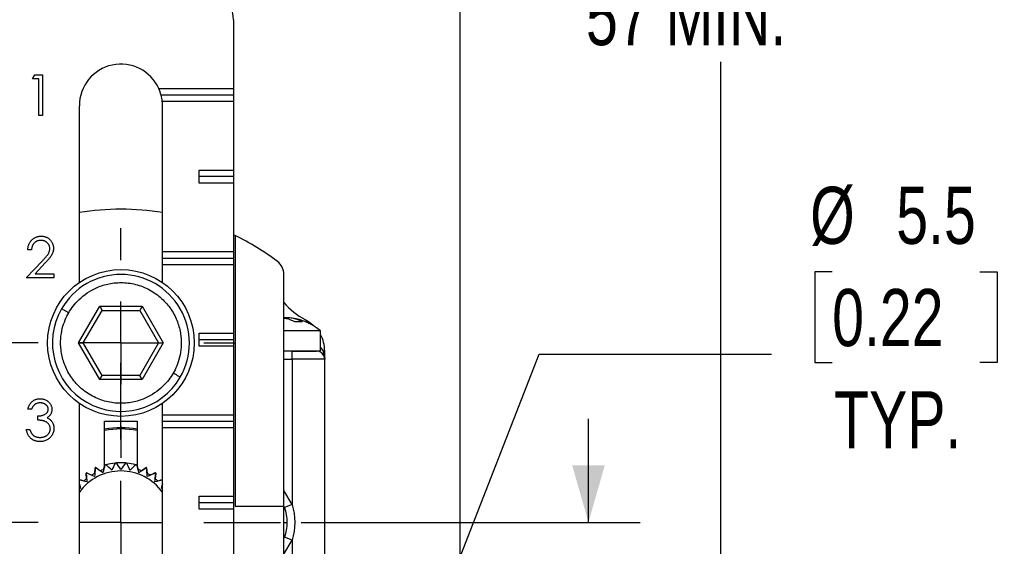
# Paper-space layout 'Catalog Drawing' of a CAD drawing. Header units: millimetres. Extents: x 99 to 325, y 44 to 251.
# Tile 6 of 12: x 141 to 202, y 162 to 194. Entities that reach past the tile are written whole.
import ezdxf

# ---------------------------------------------------------------- set-up
doc = ezdxf.new("R2010")
doc.units = ezdxf.units.MM
doc.linetypes.add('CENTERX2', pattern=[20.32, 12.7, -2.54, 2.54, -2.54])
doc.layers.add('CENTER', color=40, linetype='CENTERX2')
doc.layers.add('DIMENSIONS', color=140, linetype='Continuous')
doc.styles.add('SLDTEXTSTYLE0', font='TXT', dxfattribs={"width": 0.75})
doc.dimstyles.new('SLDDIMSTYLE0', dxfattribs={"dimtxt": 3.5, "dimasz": 3.5, "dimexe": 0, "dimexo": 0.0625, "dimgap": 0.875, "dimtad": 0, "dimtih": 1, "dimtoh": 1, "dimdec": 1, "dimrnd": 1e-09, "dimzin": 12, "dimdsep": 46, "dimtxsty": 'SLDTEXTSTYLE0', "dimsah": 1, "dimcen": 0.09, "dimadec": 0, "dimazin": 3, "dimtfac": 1, "dimtdec": 1, "dimtofl": 0, "dimtmove": 0, "dimatfit": 3, "dimfxl": 0, "dimfrac": 2, "dimtolj": 1, "dimtzin": 12, "dimarcsym": 0})
doc.dimstyles.new('SLDDIMSTYLE3', dxfattribs={"dimtxt": 3.5, "dimasz": 3.5, "dimexe": 0, "dimexo": 0.0625, "dimgap": 0.875, "dimtad": 0, "dimtih": 1, "dimtoh": 1, "dimdec": 1, "dimrnd": 1e-09, "dimzin": 12, "dimdsep": 46, "dimtxsty": 'SLDTEXTSTYLE0', "dimsah": 1, "dimcen": 0, "dimadec": 0, "dimazin": 3, "dimtfac": 1, "dimtdec": 1, "dimtofl": 0, "dimtmove": 0, "dimatfit": 3, "dimfxl": 0, "dimfrac": 2, "dimtolj": 1, "dimtzin": 12, "dimarcsym": 0})
doc.dimstyles.new('SLDDIMSTYLE5', dxfattribs={"dimtxt": 3.5, "dimasz": 3.5, "dimexe": 0, "dimexo": 0.0625, "dimgap": 0.875, "dimtad": 0, "dimtih": 1, "dimtoh": 1, "dimdec": 1, "dimrnd": 1e-09, "dimzin": 4, "dimdsep": 46, "dimtxsty": 'SLDTEXTSTYLE0', "dimsah": 1, "dimcen": 0.09, "dimadec": 0, "dimazin": 1, "dimtfac": 1, "dimtdec": 1, "dimtmove": 0, "dimatfit": 0, "dimfxl": 0, "dimfrac": 2, "dimtolj": 1, "dimtzin": 12, "dimarcsym": 0})

# ---------------------------------------------------------------- blocks, each defined once
blk = doc.blocks.new('_D_20')
at = {"layer": 'DIMENSIONS'}
for p, q in [((156.598, 218.439), (187.431, 218.439)), ((184.256, 218.439), (184.256, 202.684)), ((184.256, 146.323), (184.256, 191.571)), ((169.015, 146.323), (187.431, 146.323))]:
    blk.add_line(p, q, dxfattribs=at)
for points in [[(184.256, 218.439), (183.256, 214.939), (185.256, 214.939)], [(184.256, 146.323), (185.256, 149.823), (183.256, 149.823)]]:
    blk.add_solid(points, dxfattribs=at)
at = {"layer": 'DIMENSIONS', "char_height": 3.5, "attachment_point": 1, "style": 'SLDTEXTSTYLE0'}
for s, insert in [('102 MAX.', (173.793, 201.639)), ('57 MIN.', (175.98, 196.083))]:
    blk.add_mtext(s, dxfattribs=dict(at, insert=insert))
blk = doc.blocks.new('_D_24')
at = {"layer": 'DIMENSIONS'}
for p, q in [((147.379, 217.499), (147.379, 231.615)), ((168.255, 150.093), (168.255, 231.615)), ((147.379, 228.44), (168.255, 228.44)), ((168.255, 228.44), (175.664, 228.44)), ((179.731, 228.413), (178.664, 228.413)), ((178.664, 228.413), (178.664, 222.857)), ((188.782, 228.413), (189.848, 228.413)), ((189.848, 228.413), (189.848, 222.857)), ((178.664, 222.857), (179.731, 222.857)), ((189.848, 222.857), (188.782, 222.857))]:
    blk.add_line(p, q, dxfattribs=at)
for points in [[(147.379, 228.44), (150.879, 227.44), (150.879, 229.44)], [(168.255, 228.44), (164.755, 229.44), (164.755, 227.44)]]:
    blk.add_solid(points, dxfattribs=at)
at = {"layer": 'DIMENSIONS', "char_height": 3.5, "attachment_point": 1, "style": 'SLDTEXTSTYLE0'}
for s, insert in [('20.9', (179.731, 233.636)), ('0.82', (179.731, 227.368))]:
    blk.add_mtext(s, dxfattribs=dict(at, insert=insert))
blk = doc.blocks.new('_D_25')
at = {"layer": 'DIMENSIONS'}
for p, q in [((126.655, 150.093), (126.655, 231.615)), ((147.379, 217.499), (147.379, 231.615)), ((100.127, 228.413), (99.061, 228.413)), ((99.061, 228.413), (99.061, 222.857)), ((109.179, 228.413), (110.245, 228.413)), ((110.245, 228.413), (110.245, 222.857)), ((126.655, 228.44), (113.246, 228.44)), ((147.379, 228.44), (126.655, 228.44)), ((99.061, 222.857), (100.127, 222.857)), ((110.245, 222.857), (109.179, 222.857))]:
    blk.add_line(p, q, dxfattribs=at)
for points in [[(126.655, 228.44), (130.155, 227.44), (130.155, 229.44)], [(147.379, 228.44), (143.879, 229.44), (143.879, 227.44)]]:
    blk.add_solid(points, dxfattribs=at)
at = {"layer": 'DIMENSIONS', "char_height": 3.5, "attachment_point": 1, "style": 'SLDTEXTSTYLE0'}
for s, insert in [('20.7', (100.127, 233.636)), ('0.82', (100.127, 227.368))]:
    blk.add_mtext(s, dxfattribs=dict(at, insert=insert))
blk = doc.blocks.new('_D_28')
at = {"layer": 'DIMENSIONS'}
for p, q in [((191.08, 178.675), (190.014, 178.675)), ((190.014, 178.675), (190.014, 173.119)), ((200.132, 178.675), (201.198, 178.675)), ((201.198, 178.675), (201.198, 173.119)), ((163.455, 148.885), (173.114, 173.632)), ((173.114, 173.632), (187.36, 173.632)), ((190.014, 173.119), (191.08, 173.119)), ((201.198, 173.119), (200.132, 173.119))]:
    blk.add_line(p, q, dxfattribs=at)
blk.add_solid([(163.455, 148.885), (165.659, 151.782), (163.796, 152.509)], dxfattribs=at)
at = {"layer": 'DIMENSIONS', "char_height": 3.5, "attachment_point": 1, "style": 'SLDTEXTSTYLE0'}
for s, insert in [('%%c', (189.734, 183.898)), ('5.5', (195.013, 183.898)), ('0.22', (191.08, 177.631)), ('TYP.', (191.204, 171.363))]:
    blk.add_mtext(s, dxfattribs=dict(at, insert=insert))
blk = doc.blocks.new('_D_31')
at = {"layer": 'DIMENSIONS'}
for p, q in [((176.134, 163.323), (176.134, 169.673)), ((158.515, 163.323), (179.309, 163.323)), ((171.608, 154.797), (170.542, 154.797)), ((170.542, 154.797), (170.542, 149.24)), ((180.66, 154.797), (181.726, 154.797)), ((181.726, 154.797), (181.726, 149.24)), ((170.542, 149.24), (171.608, 149.24)), ((181.726, 149.24), (180.66, 149.24)), ((169.015, 146.323), (179.309, 146.323)), ((176.134, 146.323), (176.134, 139.973))]:
    blk.add_line(p, q, dxfattribs=at)
for points in [[(176.134, 163.323), (177.134, 166.823), (175.134, 166.823)], [(176.134, 146.323), (175.134, 142.823), (177.134, 142.823)]]:
    blk.add_solid(points, dxfattribs=at)
at = {"layer": 'DIMENSIONS', "char_height": 3.5, "attachment_point": 1, "style": 'SLDTEXTSTYLE0'}
for s, insert in [('17.0', (171.608, 160.019)), ('0.67', (171.608, 153.752))]:
    blk.add_mtext(s, dxfattribs=dict(at, insert=insert))
blk = doc.blocks.new('SW_CENTERMARKSYMBOL_7')
at = {"layer": 'CENTER', "color": 0}
for p, q in [((0, 5.08), (0, 9.79)), ((0, 0), (0, 2.54)), ((-5.08, 0), (-9.79, 0)), ((0, 0), (-2.54, 0)), ((0, 0), (0, -2.54)), ((0, 0), (2.54, 0)), ((5.08, 0), (9.79, 0)), ((0, -5.08), (0, -9.79))]:
    blk.add_line(p, q, dxfattribs=at)
blk = doc.blocks.new('SW_CENTERMARKSYMBOL_10')
at = {"layer": 'CENTER', "color": 0}
for p, q in [((0, 5.08), (0, 7.04)), ((0, 0), (0, 2.54)), ((-5.08, 0), (-7.04, 0)), ((0, 0), (-2.54, 0)), ((0, 0), (0, -2.54)), ((0, 0), (2.54, 0)), ((5.08, 0), (7.04, 0)), ((0, -5.08), (0, -7.04))]:
    blk.add_line(p, q, dxfattribs=at)

psp = doc.layouts.new('Catalog Drawing')

# ---------------------------------------------------------------- linework, layer by layer
at = {"color": 7, "linetype": 'Continuous', "lineweight": 25}
for p, q in [((154.355, 194.145), (154.355, 189.923)), ((142.035, 190.517), (142.182, 190.773)), ((142.42, 190.517), (142.035, 190.517)), ((142.182, 190.773), (142.644, 190.773)), ((142.42, 188.273), (142.42, 190.517)), ((142.644, 190.773), (142.644, 188.273)), ((149.778, 189.923), (154.355, 189.923)), ((154.355, 189.923), (154.355, 189.523)), ((154.355, 189.523), (149.92, 189.523)), ((154.355, 189.123), (149.992, 189.123)), ((154.355, 189.523), (154.355, 189.123)), ((154.355, 189.123), (154.355, 184.923)), ((144.905, 178.031), (144.905, 188.873)), ((150.005, 179.923), (150.005, 188.873)), ((142.644, 188.273), (142.42, 188.273)), ((152.255, 184.923), (154.355, 184.923)), ((152.255, 184.123), (152.255, 184.923)), ((154.355, 184.923), (154.355, 184.523)), ((154.355, 184.523), (152.255, 184.523)), ((154.355, 184.523), (154.355, 184.123)), ((154.355, 184.123), (152.255, 184.123)), ((154.355, 184.123), (154.355, 179.923)), ((154.455, 180.911), (154.355, 180.959)), ((154.455, 180.911), (154.455, 164.323)), ((141.971, 180.037), (141.747, 180.037)), ((150.005, 179.923), (154.355, 179.923)), ((150.005, 179.523), (150.005, 179.923)), ((150.005, 179.523), (154.355, 179.523)), ((150.005, 179.123), (150.005, 179.523)), ((154.355, 179.923), (154.355, 179.523)), ((154.355, 179.523), (154.355, 179.123)), ((141.651, 178.307), (142.62, 179.341)), ((142.812, 179.231), (142.186, 178.563)), ((150.005, 178.031), (150.005, 179.123)), ((154.355, 179.123), (150.005, 179.123)), ((154.355, 179.123), (154.355, 174.923)), ((143.349, 178.307), (141.651, 178.307)), ((142.186, 178.563), (143.349, 178.563)), ((143.349, 178.563), (143.349, 178.307)), ((157.455, 164.323), (157.455, 178.523)), ((144.857, 174.323), (146.156, 176.573)), ((146.156, 176.573), (148.754, 176.573)), ((146.156, 176.573), (146.3, 176.323)), ((148.754, 176.573), (148.609, 176.323)), ((148.754, 176.573), (150.053, 174.323)), ((145.145, 174.323), (146.3, 176.323)), ((146.3, 176.323), (148.609, 176.323)), ((148.609, 176.323), (149.764, 174.323)), ((157.518, 175.871), (157.512, 175.871)), ((152.255, 174.923), (154.355, 174.923)), ((152.255, 174.123), (152.255, 174.923)), ((154.355, 174.923), (154.355, 174.523)), ((159.695, 175.073), (157.455, 175.073)), ((159.695, 173.823), (159.695, 175.073)), ((146.156, 172.073), (144.857, 174.323)), ((144.857, 174.323), (145.145, 174.323)), ((146.3, 172.323), (145.145, 174.323)), ((149.764, 174.323), (148.609, 172.323)), ((150.053, 174.323), (148.754, 172.073)), ((149.764, 174.323), (150.053, 174.323)), ((154.355, 174.523), (152.255, 174.523)), ((154.355, 174.123), (152.255, 174.123)), ((154.355, 174.523), (154.355, 174.123)), ((154.355, 174.123), (154.355, 169.923)), ((159.695, 173.823), (157.455, 173.823)), ((157.955, 173.323), (157.955, 173.823)), ((159.955, 173.823), (159.865, 173.823)), ((159.955, 173.323), (159.955, 173.823)), ((157.955, 173.323), (157.955, 164.413)), ((159.955, 173.323), (157.955, 173.323)), ((159.955, 157.517), (159.955, 173.323)), ((146.156, 172.073), (146.3, 172.323)), ((148.609, 172.323), (146.3, 172.323)), ((148.754, 172.073), (148.609, 172.323)), ((148.754, 172.073), (146.156, 172.073)), ((144.905, 143.973), (144.905, 170.616)), ((150.005, 169.923), (150.005, 170.616)), ((141.971, 170.263), (141.747, 170.263)), ((142.356, 169.59), (142.356, 169.846)), ((150.005, 169.923), (154.355, 169.923)), ((150.005, 169.523), (150.005, 169.923)), ((154.355, 169.923), (154.355, 169.523)), ((146.455, 169.523), (148.455, 169.523)), ((146.455, 166.794), (146.455, 169.523)), ((148.455, 169.523), (148.455, 166.794)), ((150.005, 169.523), (154.355, 169.523)), ((150.005, 169.123), (150.005, 169.523)), ((154.355, 169.123), (150.005, 169.123)), ((150.005, 159.923), (150.005, 169.123)), ((154.355, 169.523), (154.355, 169.123)), ((154.355, 169.123), (154.355, 164.923)), ((141.651, 169.013), (141.875, 169.013)), ((146.39, 166.552), (146.455, 166.794)), ((148.455, 166.794), (148.519, 166.552)), ((145.35, 165.993), (145.319, 166.345)), ((145.346, 166.364), (145.665, 166.214)), ((145.845, 166.318), (145.876, 166.67)), ((145.906, 166.684), (146.195, 166.481)), ((148.715, 166.481), (149.003, 166.684)), ((149.033, 166.67), (149.064, 166.318)), ((149.244, 166.214), (149.563, 166.364)), ((149.59, 166.345), (149.559, 165.993)), ((144.905, 165.936), (145.191, 165.86)), ((144.905, 165.661), (144.973, 165.405)), ((144.918, 165.587), (144.905, 165.638)), ((149.719, 165.86), (150.005, 165.936)), ((149.936, 165.405), (150.005, 165.661)), ((150.005, 165.638), (149.991, 165.587)), ((144.973, 165.405), (144.905, 165.411)), ((150.005, 165.411), (149.936, 165.405)), ((152.255, 164.923), (154.355, 164.923)), ((152.255, 164.123), (152.255, 164.923)), ((154.355, 164.923), (154.355, 164.523)), ((154.355, 164.523), (152.255, 164.523)), ((154.355, 164.523), (154.355, 164.123)), ((154.455, 164.323), (157.455, 164.323)), ((157.455, 151.523), (157.455, 164.323)), ((157.955, 164.413), (157.489, 164.239)), ((154.355, 164.123), (152.255, 164.123)), ((154.355, 164.123), (154.355, 159.923)), ((157.955, 162.234), (157.489, 162.408))]:
    psp.add_line(p, q, dxfattribs=at)
at = {"color": 8, "linetype": 'Continuous', "lineweight": 25}
for p, q in [((159.697, 174.848), (159.695, 174.846)), ((159.695, 174.044), (159.865, 173.823)), ((157.455, 173.323), (157.955, 173.323)), ((157.955, 164.413), (157.455, 165.28)), ((157.489, 164.239), (157.434, 164.334)), ((157.455, 163.323), (157.656, 163.323)), ((157.455, 162.349), (157.489, 162.408)), ((157.455, 161.367), (157.955, 162.234)), ((157.955, 162.234), (157.955, 158.923))]:
    psp.add_line(p, q, dxfattribs=at)
at = {"color": 7, "linetype": 'Continuous', "lineweight": 25}
psp.add_circle((147.455, 174.323), 4.5, dxfattribs=at)
for centre, radius, start, end in [((152.355, 194.145), 2, 360, 21.41297), ((147.455, 188.873), 2.55, 24.31574, 180), ((147.455, 188.873), 2.55, 14.76778, 24.31574), ((147.455, 188.873), 2.55, 5.62627, 14.76778), ((147.455, 188.873), 2.55, 360, 5.62627), ((147.455, 166.523), 16, 80.82938, 99.17062), ((147.455, 166.523), 16, 53.1301, 64.05552), ((156.455, 178.523), 1, 0, 53.1301), ((147.455, 174.323), 4.2, 330, 150), ((147.455, 174.323), 4.2, 150, 330), ((160.607, 179.423), 4.102, 219.78874, 243.27802), ((157.518, 172.501), 3.37, 49.7625, 90), ((157.787, 173.823), 2.168, 0, 28.19301), ((159.455, 173.323), 0.5, 0, 90), ((160.165, 173.724), 0.316, 161.68409, 208.52373), ((147.455, 163.323), 5.8, 80.07181, 99.92819), ((147.455, 163.323), 5.725, 79.9404, 100.0596), ((147.455, 163.323), 3.65, 104.40092, 105.59908), ((147.455, 163.323), 3.65, 95.59908, 104.40092), ((147.455, 163.323), 3.65, 94.40092, 95.59908), ((147.455, 163.323), 3.65, 85.59908, 94.40092), ((147.455, 163.323), 3.65, 84.40092, 85.59908), ((147.455, 163.323), 3.65, 75.59908, 84.40092), ((147.455, 163.323), 3.65, 74.40092, 75.59908), ((147.455, 163.323), 3.15, 35.95057, 144.04943), ((147.455, 163.323), 3.7, 124.74714, 125.25286), ((147.455, 163.323), 3.65, 124.40092, 125.59908), ((147.455, 163.323), 3.4, 118.24852, 121.75148), ((147.455, 163.323), 3.7, 114.74714, 115.25286), ((147.455, 163.323), 3.65, 114.40092, 115.59908), ((147.455, 163.323), 3.4, 108.24852, 111.75148), ((147.455, 163.323), 3.4, 68.24852, 71.75148), ((147.455, 163.323), 3.65, 64.40092, 65.59908), ((147.455, 163.323), 3.7, 64.74714, 65.25286), ((147.455, 163.323), 3.4, 58.24852, 61.75148), ((147.455, 163.323), 3.65, 54.40092, 55.59908), ((147.455, 163.323), 3.7, 54.74714, 55.25286), ((147.455, 163.323), 3.4, 128.24852, 131.75148), ((147.455, 163.323), 3.4, 48.24852, 51.75148)]:
    psp.add_arc(centre, radius, start, end, dxfattribs=at)
for points, knots in [([(141.747, 180.037), (141.748, 180.067), (141.751, 180.126), (141.765, 180.211), (141.784, 180.292), (141.811, 180.369), (141.845, 180.443), (141.885, 180.512), (141.933, 180.577), (141.988, 180.637), (142.047, 180.692), (142.111, 180.74), (142.178, 180.78), (142.248, 180.814), (142.322, 180.839), (142.399, 180.858), (142.479, 180.869), (142.534, 180.87), (142.562, 180.871)], [0, 0, 0, 0, 0.068791, 0.135103, 0.198979, 0.261904, 0.323495, 0.385195, 0.446969, 0.509765, 0.572251, 0.633405, 0.693251, 0.752583, 0.812579, 0.873275, 0.93555, 1, 1, 1, 1]), ([(142.551, 180.614), (142.531, 180.614), (142.493, 180.613), (142.436, 180.606), (142.383, 180.594), (142.331, 180.577), (142.282, 180.556), (142.236, 180.53), (142.192, 180.499), (142.151, 180.463), (142.114, 180.424), (142.08, 180.38), (142.051, 180.332), (142.026, 180.281), (142.006, 180.225), (141.99, 180.166), (141.978, 180.103), (141.973, 180.06), (141.971, 180.037)], [0, 0, 0, 0, 0.064439, 0.126547, 0.186887, 0.245878, 0.304041, 0.362191, 0.420976, 0.48066, 0.5406, 0.600689, 0.661936, 0.724443, 0.789038, 0.856314, 0.926352, 1, 1, 1, 1]), ([(143.093, 180.108), (143.093, 180.125), (143.092, 180.158), (143.084, 180.208), (143.072, 180.255), (143.055, 180.301), (143.032, 180.345), (143.005, 180.387), (142.973, 180.427), (142.936, 180.465), (142.896, 180.5), (142.853, 180.531), (142.808, 180.557), (142.761, 180.578), (142.712, 180.594), (142.66, 180.606), (142.606, 180.613), (142.569, 180.614), (142.551, 180.614)], [0, 0, 0, 0, 0.061965, 0.122122, 0.180988, 0.239933, 0.299906, 0.359989, 0.421776, 0.486576, 0.551535, 0.615018, 0.677259, 0.73973, 0.80305, 0.866495, 0.931973, 1, 1, 1, 1]), ([(142.562, 180.871), (142.59, 180.87), (142.643, 180.869), (142.722, 180.858), (142.797, 180.841), (142.868, 180.817), (142.934, 180.785), (142.997, 180.747), (143.056, 180.702), (143.109, 180.65), (143.158, 180.594), (143.2, 180.535), (143.237, 180.473), (143.267, 180.409), (143.289, 180.342), (143.306, 180.273), (143.315, 180.201), (143.317, 180.152), (143.317, 180.128)], [0, 0, 0, 0, 0.069475, 0.136517, 0.200789, 0.26383, 0.325735, 0.387291, 0.449509, 0.512968, 0.576275, 0.63758, 0.697903, 0.757172, 0.816599, 0.876653, 0.93729, 1, 1, 1, 1]), ([(142.62, 179.341), (142.644, 179.366), (142.689, 179.413), (142.753, 179.482), (142.811, 179.547), (142.862, 179.606), (142.907, 179.66), (142.946, 179.709), (142.977, 179.754), (143.011, 179.806), (143.044, 179.869), (143.073, 179.947), (143.09, 180.026), (143.092, 180.08), (143.093, 180.108)], [0, 0, 0, 0, 0.110803, 0.212829, 0.306101, 0.390647, 0.466924, 0.534481, 0.593587, 0.644557, 0.7362, 0.825024, 0.911986, 1, 1, 1, 1]), ([(143.317, 180.128), (143.316, 180.093), (143.314, 180.024), (143.293, 179.922), (143.261, 179.824), (143.223, 179.745), (143.184, 179.681), (143.149, 179.629), (143.108, 179.572), (143.06, 179.512), (143.007, 179.447), (142.948, 179.378), (142.882, 179.306), (142.836, 179.256), (142.812, 179.231)], [0, 0, 0, 0, 0.098702, 0.195672, 0.292422, 0.391343, 0.444462, 0.504229, 0.570352, 0.642546, 0.722288, 0.807921, 0.90047, 1, 1, 1, 1]), ([(144.25, 176.173), (144.404, 176.44), (144.611, 176.724), (145.182, 177.269), (145.547, 177.532), (146.228, 177.823), (146.476, 177.902), (147.007, 178.006), (147.289, 178.031), (147.869, 178.011), (148.167, 177.967), (148.751, 177.802), (149.038, 177.682), (149.572, 177.373), (149.819, 177.185), (150.254, 176.762), (150.441, 176.526), (150.748, 176.034), (150.868, 175.777), (151.043, 175.265), (151.099, 175.011), (151.187, 174.276), (151.142, 173.828), (150.955, 173.061), (150.813, 172.74), (150.659, 172.473)], [0, 0, 0, 0, 0.125, 0.125, 0.25, 0.25, 0.3125, 0.3125, 0.375, 0.375, 0.4375, 0.4375, 0.5, 0.5, 0.5625, 0.5625, 0.625, 0.625, 0.6875, 0.6875, 0.75, 0.75, 0.875, 0.875, 1, 1, 1, 1]), ([(143.817, 176.423), (143.817, 176.423), (143.827, 176.418), (143.869, 176.394), (143.902, 176.375), (143.986, 176.326), (144.038, 176.296), (144.144, 176.235), (144.199, 176.203), (144.25, 176.173)], [0, 0, 0, 0, 0.25, 0.25, 0.5, 0.5, 0.75, 0.75, 1, 1, 1, 1]), ([(150.659, 172.473), (150.505, 172.206), (150.298, 171.923), (149.728, 171.377), (149.362, 171.115), (148.681, 170.824), (148.433, 170.745), (147.902, 170.641), (147.62, 170.616), (147.04, 170.635), (146.742, 170.68), (146.158, 170.845), (145.872, 170.965), (145.338, 171.273), (145.09, 171.461), (144.655, 171.885), (144.468, 172.12), (144.161, 172.613), (144.041, 172.87), (143.866, 173.381), (143.811, 173.636), (143.722, 174.371), (143.767, 174.819), (143.954, 175.586), (144.096, 175.906), (144.25, 176.173)], [0, 0, 0, 0, 0.125, 0.125, 0.25, 0.25, 0.3125, 0.3125, 0.375, 0.375, 0.4375, 0.4375, 0.5, 0.5, 0.5625, 0.5625, 0.625, 0.625, 0.6875, 0.6875, 0.75, 0.75, 0.875, 0.875, 1, 1, 1, 1]), ([(158.593, 175.609), (158.416, 175.704), (158.233, 175.772), (157.857, 175.858), (157.667, 175.873), (157.476, 175.871)], [0, 0, 0, 0, 0.5, 0.5, 1, 1, 1, 1]), ([(158.117, 175.609), (157.954, 175.691), (157.745, 175.797), (157.524, 175.815), (157.476, 175.818)], [0, 0, 0, 0, 0.781884, 1, 1, 1, 1]), ([(158.762, 175.76), (158.937, 175.657), (159.16, 175.528), (159.284, 175.383), (159.31, 175.352)], [0, 0, 0, 0, 0.788573, 1, 1, 1, 1]), ([(159.865, 173.823), (159.874, 173.799), (159.893, 173.747), (159.916, 173.664), (159.935, 173.573), (159.951, 173.458), (159.953, 173.374), (159.955, 173.323)], [0, 0, 0, 0, 0.153393, 0.320451, 0.501219, 0.703761, 1, 1, 1, 1]), ([(151.092, 172.223), (151.092, 172.223), (151.083, 172.229), (151.04, 172.253), (151.007, 172.272), (150.923, 172.321), (150.872, 172.351), (150.765, 172.412), (150.71, 172.444), (150.659, 172.473)], [0, 0, 0, 0, 0.25, 0.25, 0.5, 0.5, 0.75, 0.75, 1, 1, 1, 1]), ([(141.747, 170.263), (141.753, 170.288), (141.765, 170.337), (141.79, 170.408), (141.817, 170.474), (141.849, 170.536), (141.884, 170.593), (141.925, 170.646), (141.969, 170.695), (142.017, 170.738), (142.068, 170.778), (142.122, 170.811), (142.178, 170.84), (142.236, 170.864), (142.297, 170.881), (142.36, 170.894), (142.425, 170.903), (142.469, 170.904), (142.491, 170.904)], [0, 0, 0, 0, 0.072625, 0.141977, 0.208985, 0.273957, 0.336889, 0.398745, 0.460116, 0.520825, 0.580994, 0.640152, 0.698622, 0.757271, 0.816427, 0.876254, 0.937165, 1, 1, 1, 1]), ([(142.494, 170.648), (142.466, 170.647), (142.41, 170.645), (142.33, 170.628), (142.255, 170.601), (142.198, 170.568), (142.156, 170.536), (142.126, 170.508), (142.097, 170.477), (142.07, 170.441), (142.042, 170.403), (142.018, 170.36), (141.993, 170.313), (141.979, 170.28), (141.971, 170.263)], [0, 0, 0, 0, 0.122712, 0.239685, 0.351816, 0.463766, 0.520818, 0.579448, 0.640604, 0.705298, 0.773634, 0.844669, 0.920057, 1, 1, 1, 1]), ([(142.491, 170.904), (142.524, 170.903), (142.588, 170.901), (142.683, 170.883), (142.775, 170.855), (142.862, 170.816), (142.942, 170.768), (143.014, 170.711), (143.077, 170.646), (143.129, 170.574), (143.169, 170.497), (143.199, 170.418), (143.218, 170.337), (143.22, 170.282), (143.221, 170.255)], [0, 0, 0, 0, 0.090254, 0.17854, 0.266093, 0.354631, 0.441886, 0.525747, 0.608114, 0.690197, 0.770821, 0.848326, 0.924012, 1, 1, 1, 1]), ([(142.997, 170.256), (142.997, 170.269), (142.996, 170.295), (142.989, 170.333), (142.977, 170.369), (142.962, 170.405), (142.942, 170.439), (142.917, 170.471), (142.888, 170.503), (142.854, 170.532), (142.818, 170.559), (142.779, 170.583), (142.737, 170.603), (142.693, 170.619), (142.646, 170.632), (142.598, 170.641), (142.547, 170.646), (142.512, 170.647), (142.494, 170.648)], [0, 0, 0, 0, 0.055275, 0.109966, 0.163247, 0.218076, 0.273301, 0.330909, 0.390995, 0.454176, 0.518862, 0.583311, 0.648517, 0.715031, 0.782502, 0.852323, 0.924928, 1, 1, 1, 1]), ([(142.356, 169.846), (142.387, 169.847), (142.447, 169.848), (142.536, 169.86), (142.621, 169.878), (142.699, 169.904), (142.771, 169.935), (142.834, 169.97), (142.886, 170.01), (142.927, 170.054), (142.958, 170.101), (142.981, 170.151), (142.994, 170.202), (142.996, 170.238), (142.997, 170.256)], [0, 0, 0, 0, 0.110166, 0.215787, 0.318027, 0.417574, 0.51165, 0.596162, 0.672935, 0.74367, 0.810677, 0.874059, 0.936696, 1, 1, 1, 1]), ([(143.221, 170.255), (143.22, 170.228), (143.219, 170.176), (143.205, 170.101), (143.182, 170.03), (143.15, 169.963), (143.108, 169.9), (143.057, 169.842), (142.998, 169.787), (142.953, 169.756), (142.929, 169.74)], [0, 0, 0, 0, 0.128068, 0.250608, 0.37063, 0.490072, 0.610375, 0.734313, 0.863217, 1, 1, 1, 1]), ([(142.929, 169.74), (142.956, 169.727), (143.009, 169.702), (143.08, 169.652), (143.146, 169.594), (143.182, 169.549), (143.2, 169.527)], [0, 0, 0, 0, 0.25388, 0.503009, 0.750291, 1, 1, 1, 1]), ([(143.125, 169.061), (143.124, 169.084), (143.122, 169.131), (143.105, 169.199), (143.078, 169.265), (143.039, 169.327), (142.993, 169.385), (142.938, 169.437), (142.875, 169.479), (142.818, 169.508), (142.766, 169.528), (142.722, 169.542), (142.673, 169.553), (142.619, 169.564), (142.561, 169.573), (142.497, 169.58), (142.428, 169.586), (142.38, 169.589), (142.356, 169.59)], [0, 0, 0, 0, 0.066909, 0.133485, 0.201035, 0.271234, 0.34288, 0.413836, 0.485977, 0.56023, 0.599884, 0.644055, 0.691892, 0.744688, 0.801492, 0.862858, 0.929328, 1, 1, 1, 1]), ([(143.2, 169.527), (143.212, 169.51), (143.236, 169.478), (143.266, 169.425), (143.292, 169.372), (143.313, 169.317), (143.329, 169.261), (143.341, 169.203), (143.348, 169.143), (143.349, 169.103), (143.349, 169.083)], [0, 0, 0, 0, 0.128136, 0.254173, 0.378112, 0.501712, 0.623986, 0.747096, 0.872875, 1, 1, 1, 1]), ([(142.485, 168.276), (142.458, 168.277), (142.405, 168.278), (142.328, 168.286), (142.254, 168.301), (142.184, 168.322), (142.117, 168.348), (142.053, 168.38), (141.993, 168.418), (141.936, 168.463), (141.884, 168.512), (141.836, 168.568), (141.793, 168.628), (141.755, 168.695), (141.721, 168.766), (141.693, 168.844), (141.668, 168.926), (141.657, 168.984), (141.651, 169.013)], [0, 0, 0, 0, 0.065541, 0.128963, 0.190377, 0.250092, 0.308548, 0.366398, 0.424542, 0.48317, 0.542243, 0.601739, 0.662506, 0.724856, 0.789128, 0.856346, 0.926295, 1, 1, 1, 1]), ([(141.875, 169.013), (141.881, 168.994), (141.892, 168.956), (141.912, 168.903), (141.934, 168.853), (141.957, 168.808), (141.982, 168.766), (142.01, 168.729), (142.039, 168.696), (142.06, 168.677), (142.071, 168.668)], [0, 0, 0, 0, 0.14977, 0.291316, 0.425966, 0.55216, 0.671527, 0.786122, 0.895325, 1, 1, 1, 1]), ([(142.071, 168.668), (142.085, 168.657), (142.113, 168.635), (142.158, 168.608), (142.206, 168.584), (142.258, 168.566), (142.311, 168.55), (142.368, 168.54), (142.427, 168.533), (142.468, 168.533), (142.489, 168.532)], [0, 0, 0, 0, 0.118271, 0.236178, 0.355663, 0.475904, 0.600127, 0.728608, 0.861313, 1, 1, 1, 1]), ([(143.349, 169.083), (143.348, 169.048), (143.346, 168.978), (143.323, 168.875), (143.287, 168.774), (143.237, 168.677), (143.176, 168.587), (143.103, 168.506), (143.019, 168.437), (142.925, 168.379), (142.824, 168.332), (142.716, 168.3), (142.602, 168.279), (142.524, 168.277), (142.485, 168.276)], [0, 0, 0, 0, 0.079648, 0.158922, 0.239619, 0.322609, 0.406035, 0.487602, 0.569685, 0.653036, 0.737436, 0.822478, 0.909748, 1, 1, 1, 1]), ([(142.489, 168.532), (142.512, 168.533), (142.558, 168.534), (142.624, 168.542), (142.688, 168.553), (142.748, 168.571), (142.804, 168.593), (142.856, 168.62), (142.905, 168.653), (142.951, 168.69), (142.991, 168.73), (143.027, 168.772), (143.058, 168.816), (143.082, 168.862), (143.102, 168.909), (143.115, 168.958), (143.124, 169.009), (143.125, 169.044), (143.125, 169.061)], [0, 0, 0, 0, 0.076072, 0.148752, 0.218403, 0.28576, 0.350598, 0.414964, 0.478069, 0.541761, 0.60435, 0.664075, 0.721464, 0.777587, 0.832644, 0.887844, 0.94346, 1, 1, 1, 1]), ([(157.955, 164.413), (157.971, 164.354), (158.005, 164.237), (158.044, 164.057), (158.075, 163.876), (158.097, 163.694), (158.11, 163.51), (158.116, 163.263), (158.101, 162.955), (158.05, 162.589), (157.987, 162.352), (157.955, 162.234)], [0, 0, 0, 0, 0.083142, 0.166069, 0.248978, 0.332068, 0.415535, 0.499574, 0.667271, 0.833549, 1, 1, 1, 1])]:
    psp.add_open_spline(points, degree=3, knots=knots, dxfattribs=at)
at = {"color": 8, "linetype": 'Continuous', "lineweight": 25}
psp.add_open_spline([(158.762, 175.76), (158.862, 175.688), (158.996, 175.594), (158.972, 175.511), (158.966, 175.49)], degree=3, knots=[0, 0, 0, 0, 0.749142, 1, 1, 1, 1], dxfattribs=at)
at = {"color": 7, "linetype": 'Continuous', "lineweight": 25}
for points in [[(158.593, 175.609), (158.447, 175.622), (158.288, 175.622), (158.117, 175.609)], [(157.955, 173.823), (158.782, 173.823), (159.455, 173.823), (159.455, 173.823)], [(146.473, 166.839), (146.431, 166.683), (146.389, 166.526), (146.347, 166.367)], [(146.892, 166.513), (146.776, 166.63), (146.661, 166.745), (146.547, 166.859)], [(147.098, 166.956), (147.03, 166.81), (146.962, 166.662), (146.892, 166.513)], [(147.455, 166.563), (147.36, 166.697), (147.267, 166.831), (147.175, 166.963)], [(147.735, 166.963), (147.642, 166.831), (147.549, 166.697), (147.455, 166.563)], [(148.017, 166.513), (147.948, 166.662), (147.879, 166.81), (147.811, 166.956)], [(148.362, 166.859), (148.248, 166.745), (148.133, 166.63), (148.017, 166.513)], [(148.562, 166.367), (148.52, 166.526), (148.478, 166.683), (148.436, 166.839)], [(145.33, 166.291), (145.344, 166.131), (145.358, 165.969), (145.372, 165.805)], [(145.835, 166.129), (145.686, 166.198), (145.539, 166.267), (145.392, 166.335)], [(145.878, 166.615), (145.863, 166.454), (145.849, 166.293), (145.835, 166.129)], [(146.347, 166.367), (146.212, 166.462), (146.079, 166.555), (145.947, 166.647)], [(148.962, 166.647), (148.83, 166.555), (148.697, 166.462), (148.562, 166.367)], [(149.074, 166.129), (149.06, 166.293), (149.046, 166.454), (149.032, 166.615)], [(149.517, 166.335), (149.371, 166.267), (149.223, 166.198), (149.074, 166.129)], [(149.537, 165.805), (149.551, 165.969), (149.565, 166.131), (149.579, 166.291)], [(145.372, 165.805), (145.214, 165.847), (145.056, 165.889), (144.901, 165.931)], [(150.008, 165.931), (149.853, 165.889), (149.696, 165.847), (149.537, 165.805)], [(157.656, 163.323), (157.656, 163.638), (157.6, 163.943), (157.489, 164.239)], [(157.489, 162.408), (157.599, 162.701), (157.656, 163.01), (157.656, 163.323)]]:
    psp.add_open_spline(points, degree=3, dxfattribs=at)

# ---------------------------------------------------------------- block references
at = {"layer": 'CENTER'}
for name, p in [('SW_CENTERMARKSYMBOL_10', (147.455, 174.323)), ('SW_CENTERMARKSYMBOL_7', (147.455, 163.323))]:
    psp.add_blockref(name, p, dxfattribs=at)

# ---------------------------------------------------------------- dimensions: what is measured, and where the dimension line sits
at = {"layer": 'DIMENSIONS'}
dim = psp.add_linear_dim(base=(126.655, 228.44), p1=(147.379, 216.229), p2=(126.655, 148.823), dimstyle='SLDDIMSTYLE0', dxfattribs=at)
dim.commit()
dim.dimension.update_dxf_attribs({"geometry": '_D_25', "text_midpoint": (104.653, 228.44), "dimtype": 160})
for base, p1, p2, angle, dimstyle, picture, middle in [((168.255, 228.44), (147.379, 216.229), (168.255, 148.823), 0, 'SLDDIMSTYLE0', '_D_24', (184.256, 228.44)), ((176.134, 146.323), (157.245, 163.323), (167.745, 146.323), 90, 'SLDDIMSTYLE5', '_D_31', (176.134, 154.823))]:
    dim = psp.add_linear_dim(base=base, p1=p1, p2=p2, angle=angle, dimstyle=dimstyle, dxfattribs=at)
    dim.commit()
    dim.dimension.update_dxf_attribs({"geometry": picture, "text_midpoint": middle, "dimtype": 160})
dim = psp.add_linear_dim(base=(184.256, 146.323), p1=(155.328, 218.439), p2=(167.745, 146.323), angle=90, text='102 MAX.\\P57 MIN.', dimstyle='SLDDIMSTYLE0', dxfattribs=at)
dim.commit()
dim.dimension.update_dxf_attribs({"geometry": '_D_20', "text_midpoint": (184.256, 197.128), "dimtype": 160})
dim = psp.add_diameter_dim_2p(p1=(161.455, 143.762), p2=(163.455, 148.885), text='<>\\PTYP.', dimstyle='SLDDIMSTYLE3', dxfattribs=at)
dim.commit()
dim.dimension.update_dxf_attribs({"geometry": '_D_28', "text_midpoint": (195.606, 175.382), "dimtype": 163})

doc.saveas('drawing.dxf')
